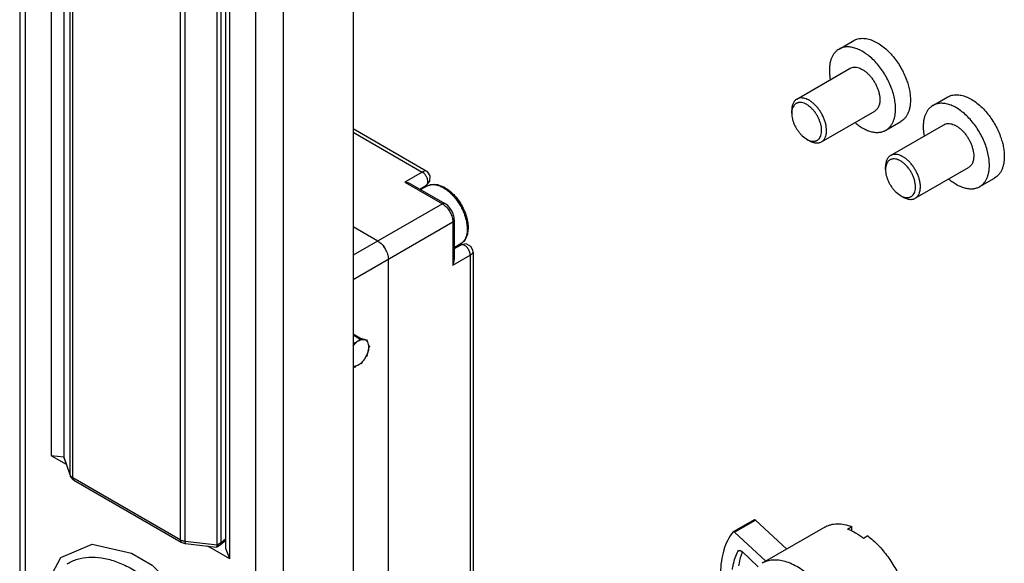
# Model space of a CAD drawing. Header units: millimetres. Extents: x 25 to 135, y 17 to 206.
# Tile 2 of 6: x 33 to 133, y 74 to 129. Entities that reach past the tile are written whole.
import ezdxf

# ---------------------------------------------------------------- set-up
doc = ezdxf.new("R2010")
doc.units = ezdxf.units.MM
doc.header["$LTSCALE"] = 14.498882
doc.layers.get('0').update_dxf_attribs({"linetype": 'CONTINUOUS'})

msp = doc.modelspace()

# ---------------------------------------------------------------- linework, layer by layer
at = {"color": 7}
for p, q in [((33.158, 191.61), (33.158, 71.06)), ((33.744, 71.415), (33.744, 190.801)), ((66.978, 181.404), (66.978, 30.759)), ((57.078, 177.322), (57.078, 26.67)), ((59.907, 26.677), (59.907, 177.322)), ((36.346, 161.445), (36.346, 84.942)), ((37.633, 158.693), (37.633, 84.852)), ((38.28, 82.983), (38.28, 158.454)), ((38.554, 82.688), (38.554, 158.119)), ((49.44, 151.834), (49.44, 76.403)), ((54.073, 75.524), (54.073, 152.082)), ((49.951, 76.245), (49.951, 151.717)), ((54.476, 74.475), (54.476, 150.978)), ((53.543, 150.258), (53.543, 76.118)), ((53.189, 75.871), (53.189, 149.711)), ((116.262, 126.177), (117.774, 127.049)), ((111.978, 121.105), (117.387, 124.228)), ((125.781, 120.458), (127.292, 121.33)), ((111.46, 119.675), (111.46, 119.961)), ((114.478, 116.775), (119.887, 119.898)), ((74.399, 113.811), (66.991, 118.088)), ((121.012, 117.949), (122.524, 118.822)), ((121.497, 115.386), (126.906, 118.509)), ((66.978, 117.757), (73.993, 113.707)), ((112.534, 117.377), (112.981, 117.042)), ((112.981, 117.042), (113.228, 116.899)), ((120.979, 113.956), (120.979, 114.242)), ((123.997, 111.056), (129.406, 114.179)), ((73.993, 113.707), (72.225, 112.686)), ((130.531, 112.23), (132.042, 113.103)), ((72.225, 112.686), (76.029, 110.491)), ((72.802, 112.523), (76.279, 110.515)), ((73.737, 111.983), (74.405, 112.368)), ((74.447, 112.279), (73.836, 111.926)), ((74.431, 112.384), (74.405, 112.368)), ((74.434, 112.386), (74.431, 112.384)), ((122.053, 111.658), (122.499, 111.323)), ((122.499, 111.323), (122.747, 111.18)), ((76.029, 110.491), (66.978, 105.265)), ((77.236, 108.858), (77.236, 104.843)), ((66.978, 102.816), (77.089, 108.654)), ((69.488, 106.714), (66.978, 108.164)), ((77.089, 108.654), (77.089, 104.262)), ((77.847, 106.39), (77.236, 106.037)), ((77.903, 106.308), (77.236, 105.923)), ((77.903, 106.308), (77.93, 106.323)), ((77.93, 106.323), (77.933, 106.325)), ((70.549, 56.476), (70.549, 104.877)), ((77.089, 104.262), (78.857, 105.283)), ((78.857, 105.283), (78.857, 61.273)), ((79.15, 105.583), (79.15, 61.682)), ((66.978, 97.288), (67.82, 96.802)), ((67.773, 96.704), (66.978, 97.163)), ((67.121, 96.37), (67.118, 96.279)), ((67.196, 96.441), (67.121, 96.37)), ((67.243, 96.398), (67.196, 96.441)), ((67.82, 96.802), (67.773, 96.704)), ((67.895, 96.817), (67.82, 96.802)), ((67.898, 96.729), (67.895, 96.817)), ((68.326, 96.617), (68.258, 96.664)), ((68.4, 96.685), (68.326, 96.617)), ((68.446, 96.638), (68.4, 96.685)), ((68.403, 96.539), (68.446, 96.638)), ((68.639, 96.063), (68.567, 96.052)), ((68.567, 95.9), (68.639, 95.973)), ((68.639, 96.063), (68.639, 95.973)), ((68.326, 95.057), (68.4, 95.076)), ((68.4, 95.076), (68.446, 95.175)), ((68.446, 95.175), (68.403, 95.225)), ((67.118, 94.001), (67.121, 93.913)), ((67.121, 93.913), (67.196, 93.928)), ((67.196, 93.928), (67.243, 94.026)), ((67.773, 94.332), (67.82, 94.289)), ((67.82, 94.289), (67.895, 94.36)), ((67.895, 94.36), (67.898, 94.451)), ((37.892, 84.05), (36.346, 84.942)), ((37.651, 84.775), (36.346, 84.942)), ((38.28, 82.983), (37.633, 84.852)), ((37.648, 84.752), (38.298, 82.876)), ((38.28, 82.983), (38.298, 82.876)), ((49.44, 76.403), (38.554, 82.688)), ((38.658, 82.459), (38.554, 82.688)), ((38.658, 82.459), (49.543, 76.174)), ((107.653, 78.446), (105.531, 77.221)), ((105.672, 77.181), (107.793, 78.406)), ((107.793, 78.406), (110.966, 75.475)), ((105.531, 77.221), (105.512, 77.205)), ((108.844, 74.25), (105.672, 77.181)), ((114.821, 77.701), (108.457, 74.027)), ((117.134, 77.498), (117.558, 77.743)), ((117.558, 77.306), (117.558, 77.743)), ((49.44, 76.403), (49.543, 76.174)), ((53.189, 75.871), (49.951, 76.245)), ((49.991, 76.031), (53.102, 75.672)), ((53.176, 75.705), (53.473, 75.913)), ((53.189, 75.873), (53.307, 75.956)), ((53.473, 75.913), (53.478, 75.917)), ((53.478, 75.917), (54.073, 76.374)), ((53.478, 75.917), (53.543, 76.119)), ((53.543, 76.118), (54.073, 76.526)), ((119.184, 76.804), (118.76, 76.559)), ((54.476, 74.475), (52.227, 75.773)), ((53.102, 75.672), (53.141, 75.681)), ((54.476, 74.475), (54.073, 75.524)), ((106.168, 75.328), (106, 75.231)), ((106, 75.231), (106.072, 75.309)), ((106.424, 75.208), (108.073, 73.685))]:
    msp.add_line(p, q, dxfattribs=at)
for points in [[(74.431, 112.384), (74.764, 112.784), (74.79, 113.317), (74.555, 113.696), (74.399, 113.811)], [(79.15, 105.583), (79.129, 105.774), (78.918, 106.168), (78.442, 106.412), (77.93, 106.323)], [(36.533, 73.106), (37.347, 74.622), (40.497, 75.953), (44.489, 75.068), (46.581, 73.83), (50.531, 70.024), (53.616, 65.008), (55.32, 59.591), (55.54, 57.041)]]:
    msp.add_lwpolyline(points, dxfattribs=at)
for centre, radius, start, end in [((75.039, 111.388), 1.167, 122.91375, 124.89752), ((74.719, 111.945), 0.526, 122.93173, 129.13785), ((68.006, 104.634), 2.577, 23.27016, 36.72846), ((77.342, 107.43), 1.254, 283.68343, 286.52327), ((77.356, 107.384), 1.207, 286.50875, 294.73807), ((77.373, 107.346), 1.165, 294.79242, 297.08697), ((77.691, 106.798), 0.531, 290.91455, 297.08194), ((78.025, 106.07), 0.268, 111.01163, 117.0676), ((68.774, 94.679), 2.302, 135.96392, 141.2962), ((68.004, 96.222), 0.51, 67.63249, 68.83561), ((68.006, 96.228), 0.503, 59.97372, 68.48282), ((68.006, 96.228), 0.504, 60.01202, 67.63542), ((68.004, 96.226), 0.506, 52.23503, 59.94175), ((67.497, 96.004), 1.071, 8.48056, 9.73258), ((67.439, 95.996), 1.129, 6.33697, 8.47258), ((66.936, 95.986), 1.633, 353.07723, 357.2626), ((67.33, 95.984), 1.239, 3.16044, 5.95679), ((67.092, 95.978), 1.476, 357.28267, 0.17076), ((66.009, 96.23), 2.597, 327.34073, 333.16522), ((66.065, 96.203), 2.535, 333.14259, 337.56478), ((66.825, 95.998), 1.745, 352.19322, 353.11443), ((66.419, 95.88), 2.056, 310.30743, 315.30318), ((66.493, 95.795), 1.944, 310.76095, 311.18635), ((82.613, 33.964), 51.207, 124.59026, 124.91063)]:
    msp.add_arc(centre, radius, start, end, dxfattribs=at)
msp.add_ellipse((38.058, 85.098), major_axis=(0.349, 0.435), ratio=0.558715, start_param=-3.749899, end_param=-3.479339, dxfattribs=at)
for points, knots in [([(117.774, 127.049), (117.837, 127.086), (117.97, 127.151), (118.183, 127.22), (118.409, 127.262), (118.73, 127.281), (119.159, 127.23), (119.685, 127.061), (120.221, 126.788), (120.754, 126.418), (121.271, 125.96), (121.591, 125.611), (121.746, 125.425)], [0, 0, 0, 0, 0.047559, 0.09572, 0.145044, 0.19603, 0.304376, 0.423086, 0.552868, 0.693272, 0.84297, 1, 1, 1, 1]), ([(116.262, 126.177), (116.185, 126.132), (116.035, 126.027), (115.837, 125.832), (115.667, 125.601), (115.526, 125.337), (115.415, 125.041), (115.336, 124.716), (115.289, 124.367), (115.279, 124.126), (115.279, 124.002)], [0, 0, 0, 0, 0.108012, 0.218061, 0.331999, 0.451358, 0.577277, 0.710492, 0.851415, 1, 1, 1, 1]), ([(121.996, 120.124), (121.996, 120.321), (121.969, 120.728), (121.86, 121.346), (121.681, 121.979), (121.437, 122.613), (121.134, 123.236), (120.778, 123.834), (120.375, 124.395), (119.936, 124.905), (119.469, 125.355), (118.984, 125.735), (118.491, 126.036), (118, 126.253), (117.521, 126.38), (117.133, 126.409), (116.842, 126.382), (116.637, 126.338), (116.443, 126.271), (116.321, 126.21), (116.262, 126.177)], [0, 0, 0, 0, 0.062384, 0.128722, 0.198315, 0.270291, 0.343669, 0.4174, 0.490424, 0.56171, 0.630308, 0.695395, 0.756343, 0.812781, 0.864682, 0.912457, 0.935102, 0.957107, 0.978668, 1, 1, 1, 1]), ([(121.746, 125.425), (121.89, 125.252), (122.165, 124.889), (122.532, 124.311), (122.849, 123.705), (123.025, 123.286), (123.103, 123.074)], [0, 0, 0, 0, 0.24825, 0.5, 0.751751, 1, 1, 1, 1]), ([(115.279, 124.002), (115.279, 123.928), (115.286, 123.619), (115.323, 123.311), (115.365, 123.08)], [0, 0, 0, 0, 0.240574, 1, 1, 1, 1]), ([(117.387, 124.228), (117.449, 124.264), (117.585, 124.32), (117.809, 124.353), (118.05, 124.335), (118.302, 124.268), (118.56, 124.154), (118.82, 123.995), (119.075, 123.796), (119.321, 123.559), (119.552, 123.29), (119.764, 122.995), (119.952, 122.681), (120.111, 122.353), (120.239, 122.019), (120.333, 121.685), (120.391, 121.36), (120.405, 121.146), (120.405, 121.042)], [0, 0, 0, 0, 0.042815, 0.087398, 0.135181, 0.18709, 0.243537, 0.304494, 0.369592, 0.4382, 0.509497, 0.582533, 0.656276, 0.729664, 0.801652, 0.871254, 0.937608, 1, 1, 1, 1]), ([(123.103, 123.074), (123.168, 122.897), (123.283, 122.545), (123.411, 122.016), (123.489, 121.5), (123.507, 121.161), (123.507, 120.996)], [0, 0, 0, 0, 0.265383, 0.521868, 0.767333, 1, 1, 1, 1]), ([(111.978, 121.105), (111.937, 121.081), (111.858, 121.026), (111.754, 120.924), (111.665, 120.802), (111.59, 120.663), (111.532, 120.507), (111.475, 120.273), (111.46, 120.087), (111.46, 119.961)], [0, 0, 0, 0, 0.108047, 0.218132, 0.332107, 0.451507, 0.577456, 0.71072, 1, 1, 1, 1]), ([(113.747, 120.591), (113.673, 120.661), (113.522, 120.789), (113.284, 120.954), (113.046, 121.082), (112.81, 121.171), (112.58, 121.22), (112.362, 121.227), (112.158, 121.191), (112.035, 121.138), (111.978, 121.105)], [0, 0, 0, 0, 0.155491, 0.302658, 0.440429, 0.568397, 0.68678, 0.796664, 0.900089, 1, 1, 1, 1]), ([(120.405, 121.042), (120.405, 120.916), (120.39, 120.73), (120.333, 120.496), (120.275, 120.34), (120.201, 120.201), (120.111, 120.079), (120.007, 119.977), (119.928, 119.922), (119.887, 119.898)], [0, 0, 0, 0, 0.28928, 0.422542, 0.548493, 0.667894, 0.781868, 0.891951, 1, 1, 1, 1]), ([(123.507, 120.996), (123.507, 120.756), (123.479, 120.402), (123.371, 119.958), (123.26, 119.662), (123.119, 119.397), (122.949, 119.166), (122.751, 118.971), (122.601, 118.867), (122.524, 118.822)], [0, 0, 0, 0, 0.289271, 0.422536, 0.548497, 0.667893, 0.781868, 0.891952, 1, 1, 1, 1]), ([(127.292, 121.33), (127.356, 121.367), (127.489, 121.432), (127.702, 121.501), (127.927, 121.543), (128.249, 121.562), (128.678, 121.511), (129.204, 121.342), (129.74, 121.069), (130.273, 120.699), (130.79, 120.241), (131.11, 119.892), (131.264, 119.706)], [0, 0, 0, 0, 0.047559, 0.09572, 0.145044, 0.19603, 0.304376, 0.423086, 0.552868, 0.693272, 0.84297, 1, 1, 1, 1]), ([(111.484, 119.971), (111.48, 119.947), (111.466, 119.849), (111.46, 119.75), (111.46, 119.675)], [0, 0, 0, 0, 0.241245, 1, 1, 1, 1]), ([(112.981, 120.553), (112.896, 120.601), (112.729, 120.683), (112.471, 120.755), (112.263, 120.765), (112.111, 120.742), (112.004, 120.709), (111.906, 120.662), (111.816, 120.601), (111.734, 120.526), (111.637, 120.406), (111.541, 120.221), (111.499, 120.057), (111.484, 119.971)], [0, 0, 0, 0, 0.148722, 0.28353, 0.405819, 0.463437, 0.519457, 0.57464, 0.629808, 0.685785, 0.743336, 0.86543, 1, 1, 1, 1]), ([(113.427, 120.217), (113.357, 120.283), (113.214, 120.403), (113.059, 120.507), (112.981, 120.553)], [0, 0, 0, 0, 0.515513, 1, 1, 1, 1]), ([(113.245, 116.916), (113.324, 116.886), (113.481, 116.842), (113.68, 116.829), (113.828, 116.848), (113.931, 116.876), (114.027, 116.917), (114.116, 116.971), (114.197, 117.039), (114.295, 117.147), (114.395, 117.314), (114.471, 117.551), (114.506, 117.821), (114.498, 118.117), (114.45, 118.43), (114.361, 118.754), (114.235, 119.079), (114.074, 119.396), (113.884, 119.697), (113.669, 119.973), (113.51, 120.14), (113.427, 120.217)], [0, 0, 0, 0, 0.055578, 0.106183, 0.130047, 0.153224, 0.175994, 0.198663, 0.221545, 0.244938, 0.294185, 0.348077, 0.407368, 0.472107, 0.541801, 0.615557, 0.692206, 0.770404, 0.848716, 0.925705, 1, 1, 1, 1]), ([(114.996, 117.919), (114.996, 118.032), (114.979, 118.264), (114.912, 118.617), (114.803, 118.977), (114.655, 119.336), (114.471, 119.686), (114.256, 120.017), (114.016, 120.322), (113.839, 120.506), (113.747, 120.591)], [0, 0, 0, 0, 0.111476, 0.230468, 0.355473, 0.484626, 0.615837, 0.746909, 0.875653, 1, 1, 1, 1]), ([(121.012, 117.949), (121.09, 117.994), (121.24, 118.099), (121.438, 118.294), (121.608, 118.525), (121.749, 118.79), (121.859, 119.085), (121.939, 119.41), (121.986, 119.759), (121.996, 120), (121.996, 120.124)], [0, 0, 0, 0, 0.108012, 0.218061, 0.331999, 0.451358, 0.577277, 0.710492, 0.851415, 1, 1, 1, 1]), ([(125.781, 120.458), (125.703, 120.413), (125.554, 120.308), (125.356, 120.113), (125.186, 119.882), (125.045, 119.617), (124.934, 119.322), (124.855, 118.997), (124.807, 118.648), (124.797, 118.407), (124.797, 118.283)], [0, 0, 0, 0, 0.108012, 0.218061, 0.331999, 0.451358, 0.577277, 0.710492, 0.851415, 1, 1, 1, 1]), ([(131.515, 114.405), (131.515, 114.602), (131.488, 115.009), (131.378, 115.627), (131.2, 116.26), (130.956, 116.894), (130.653, 117.517), (130.296, 118.115), (129.894, 118.676), (129.455, 119.186), (128.988, 119.636), (128.503, 120.016), (128.01, 120.317), (127.519, 120.534), (127.04, 120.661), (126.652, 120.69), (126.361, 120.662), (126.156, 120.619), (125.961, 120.552), (125.839, 120.491), (125.781, 120.458)], [0, 0, 0, 0, 0.062384, 0.128722, 0.198315, 0.270291, 0.343669, 0.4174, 0.490424, 0.56171, 0.630308, 0.695395, 0.756343, 0.812781, 0.864682, 0.912457, 0.935102, 0.957107, 0.978668, 1, 1, 1, 1]), ([(111.46, 119.675), (111.46, 119.578), (111.474, 119.378), (111.532, 119.075), (111.626, 118.765), (111.754, 118.456), (111.912, 118.155), (112.096, 117.871), (112.303, 117.609), (112.455, 117.45), (112.534, 117.377)], [0, 0, 0, 0, 0.111476, 0.230469, 0.355473, 0.484626, 0.615837, 0.746909, 0.875653, 1, 1, 1, 1]), ([(131.264, 119.706), (131.409, 119.533), (131.684, 119.17), (132.051, 118.592), (132.368, 117.986), (132.544, 117.567), (132.622, 117.355)], [0, 0, 0, 0, 0.24825, 0.5, 0.751751, 1, 1, 1, 1]), ([(114.478, 116.775), (114.519, 116.799), (114.598, 116.854), (114.702, 116.956), (114.792, 117.078), (114.866, 117.217), (114.924, 117.373), (114.981, 117.607), (114.996, 117.793), (114.996, 117.919)], [0, 0, 0, 0, 0.108047, 0.218132, 0.332107, 0.451507, 0.577456, 0.71072, 1, 1, 1, 1]), ([(117.885, 118.718), (118.02, 118.604), (118.291, 118.395), (118.714, 118.131), (119.137, 117.929), (119.552, 117.792), (119.955, 117.724), (120.337, 117.724), (120.694, 117.796), (120.912, 117.891), (121.012, 117.949)], [0, 0, 0, 0, 0.15432, 0.300187, 0.436907, 0.564282, 0.682732, 0.793411, 0.898272, 1, 1, 1, 1]), ([(124.797, 118.283), (124.797, 118.209), (124.805, 117.9), (124.842, 117.592), (124.883, 117.361)], [0, 0, 0, 0, 0.240574, 1, 1, 1, 1]), ([(126.906, 118.509), (126.968, 118.545), (127.104, 118.601), (127.328, 118.634), (127.569, 118.616), (127.821, 118.549), (128.079, 118.435), (128.339, 118.276), (128.594, 118.077), (128.84, 117.84), (129.071, 117.571), (129.283, 117.276), (129.47, 116.962), (129.63, 116.634), (129.758, 116.3), (129.852, 115.966), (129.91, 115.641), (129.924, 115.427), (129.924, 115.323)], [0, 0, 0, 0, 0.042815, 0.087398, 0.135181, 0.18709, 0.243537, 0.304494, 0.369592, 0.4382, 0.509497, 0.582533, 0.656276, 0.729664, 0.801652, 0.871254, 0.937608, 1, 1, 1, 1]), ([(112.981, 117.042), (113.002, 117.029), (113.088, 116.982), (113.177, 116.941), (113.245, 116.916)], [0, 0, 0, 0, 0.258898, 1, 1, 1, 1]), ([(113.228, 116.899), (113.338, 116.835), (113.506, 116.755), (113.737, 116.688), (113.901, 116.66), (114.059, 116.655), (114.209, 116.672), (114.35, 116.71), (114.437, 116.751), (114.478, 116.775)], [0, 0, 0, 0, 0.289266, 0.422533, 0.548495, 0.667891, 0.781867, 0.891952, 1, 1, 1, 1]), ([(132.622, 117.355), (132.687, 117.178), (132.802, 116.826), (132.93, 116.297), (133.007, 115.781), (133.026, 115.442), (133.026, 115.277)], [0, 0, 0, 0, 0.265383, 0.521868, 0.767333, 1, 1, 1, 1]), ([(121.497, 115.386), (121.456, 115.362), (121.377, 115.307), (121.273, 115.205), (121.183, 115.083), (121.109, 114.944), (121.051, 114.788), (120.994, 114.554), (120.979, 114.368), (120.979, 114.242)], [0, 0, 0, 0, 0.108047, 0.218132, 0.332107, 0.451507, 0.577456, 0.71072, 1, 1, 1, 1]), ([(122.499, 114.834), (122.415, 114.882), (122.247, 114.964), (121.99, 115.036), (121.782, 115.046), (121.629, 115.023), (121.523, 114.99), (121.425, 114.943), (121.334, 114.882), (121.253, 114.807), (121.156, 114.687), (121.06, 114.502), (121.018, 114.338), (121.003, 114.252)], [0, 0, 0, 0, 0.148722, 0.28353, 0.405819, 0.463437, 0.519457, 0.57464, 0.629808, 0.685785, 0.743336, 0.86543, 1, 1, 1, 1]), ([(123.266, 114.872), (123.192, 114.942), (123.041, 115.07), (122.803, 115.235), (122.564, 115.363), (122.328, 115.452), (122.099, 115.501), (121.881, 115.508), (121.677, 115.472), (121.553, 115.419), (121.497, 115.386)], [0, 0, 0, 0, 0.155491, 0.302658, 0.440429, 0.568397, 0.68678, 0.796664, 0.900089, 1, 1, 1, 1]), ([(124.515, 112.2), (124.515, 112.313), (124.498, 112.545), (124.431, 112.898), (124.321, 113.258), (124.173, 113.617), (123.99, 113.967), (123.775, 114.298), (123.535, 114.603), (123.358, 114.787), (123.266, 114.872)], [0, 0, 0, 0, 0.111476, 0.230468, 0.355473, 0.484626, 0.615837, 0.746909, 0.875653, 1, 1, 1, 1]), ([(129.924, 115.323), (129.924, 115.197), (129.909, 115.011), (129.852, 114.777), (129.794, 114.621), (129.72, 114.482), (129.63, 114.36), (129.526, 114.258), (129.447, 114.203), (129.406, 114.179)], [0, 0, 0, 0, 0.28928, 0.422542, 0.548493, 0.667894, 0.781868, 0.891951, 1, 1, 1, 1]), ([(133.026, 115.277), (133.026, 115.037), (132.998, 114.683), (132.889, 114.239), (132.779, 113.943), (132.638, 113.678), (132.468, 113.447), (132.27, 113.252), (132.12, 113.148), (132.042, 113.103)], [0, 0, 0, 0, 0.289271, 0.422536, 0.548497, 0.667893, 0.781868, 0.891952, 1, 1, 1, 1]), ([(121.003, 114.252), (120.999, 114.228), (120.984, 114.13), (120.979, 114.031), (120.979, 113.956)], [0, 0, 0, 0, 0.241245, 1, 1, 1, 1]), ([(120.979, 113.956), (120.979, 113.859), (120.993, 113.659), (121.051, 113.356), (121.145, 113.046), (121.273, 112.737), (121.431, 112.436), (121.615, 112.152), (121.821, 111.89), (121.974, 111.731), (122.053, 111.658)], [0, 0, 0, 0, 0.111476, 0.230469, 0.355473, 0.484626, 0.615837, 0.746909, 0.875653, 1, 1, 1, 1]), ([(122.946, 114.498), (122.876, 114.564), (122.733, 114.684), (122.578, 114.788), (122.499, 114.834)], [0, 0, 0, 0, 0.515513, 1, 1, 1, 1]), ([(122.764, 111.197), (122.843, 111.167), (123, 111.123), (123.199, 111.11), (123.347, 111.129), (123.45, 111.157), (123.546, 111.198), (123.635, 111.252), (123.716, 111.32), (123.814, 111.428), (123.913, 111.595), (123.99, 111.832), (124.024, 112.102), (124.017, 112.398), (123.968, 112.711), (123.88, 113.035), (123.754, 113.36), (123.593, 113.677), (123.403, 113.978), (123.188, 114.254), (123.029, 114.421), (122.946, 114.498)], [0, 0, 0, 0, 0.055578, 0.106183, 0.130047, 0.153224, 0.175994, 0.198663, 0.221545, 0.244938, 0.294185, 0.348077, 0.407368, 0.472107, 0.541801, 0.615557, 0.692206, 0.770404, 0.848716, 0.925705, 1, 1, 1, 1]), ([(130.531, 112.23), (130.609, 112.275), (130.759, 112.38), (130.957, 112.575), (131.127, 112.806), (131.268, 113.071), (131.378, 113.366), (131.457, 113.691), (131.505, 114.04), (131.515, 114.281), (131.515, 114.405)], [0, 0, 0, 0, 0.108012, 0.218061, 0.331999, 0.451358, 0.577277, 0.710492, 0.851415, 1, 1, 1, 1]), ([(74.399, 113.811), (74.379, 113.822), (74.342, 113.83), (74.289, 113.826), (74.219, 113.811), (74.117, 113.775), (74.036, 113.732), (73.993, 113.707)], [0, 0, 0, 0, 0.15651, 0.253752, 0.36841, 0.652864, 1, 1, 1, 1]), ([(74.559, 112.727), (74.559, 112.775), (74.549, 112.877), (74.511, 113.03), (74.449, 113.184), (74.348, 113.371), (74.201, 113.556), (74.06, 113.668), (73.993, 113.707)], [0, 0, 0, 0, 0.123278, 0.259343, 0.402392, 0.544999, 0.801875, 1, 1, 1, 1]), ([(127.404, 112.998), (127.538, 112.885), (127.81, 112.676), (128.233, 112.412), (128.656, 112.21), (129.071, 112.073), (129.473, 112.005), (129.856, 112.005), (130.213, 112.077), (130.431, 112.172), (130.531, 112.23)], [0, 0, 0, 0, 0.15432, 0.300187, 0.436907, 0.564282, 0.682732, 0.793411, 0.898272, 1, 1, 1, 1]), ([(72.225, 112.686), (72.326, 112.68), (72.525, 112.647), (72.715, 112.573), (72.802, 112.523)], [0, 0, 0, 0, 0.501409, 1, 1, 1, 1]), ([(74.371, 112.345), (74.356, 112.335), (74.295, 112.29), (74.239, 112.24), (74.2, 112.2)], [0, 0, 0, 0, 0.24807, 1, 1, 1, 1]), ([(74.289, 112.25), (74.297, 112.26), (74.327, 112.297), (74.361, 112.33), (74.388, 112.352)], [0, 0, 0, 0, 0.274811, 1, 1, 1, 1]), ([(74.405, 112.368), (74.412, 112.373), (74.445, 112.396), (74.472, 112.427), (74.489, 112.452)], [0, 0, 0, 0, 0.231644, 1, 1, 1, 1]), ([(74.447, 112.279), (74.542, 112.334), (74.749, 112.421), (75.085, 112.474), (75.437, 112.454), (75.796, 112.365), (76.155, 112.212), (76.51, 112.001), (76.856, 111.736), (77.187, 111.423), (77.497, 111.068), (77.78, 110.678), (78.031, 110.261), (78.244, 109.827), (78.416, 109.382), (78.542, 108.937), (78.62, 108.499), (78.639, 108.21), (78.639, 108.069)], [0, 0, 0, 0, 0.048362, 0.097633, 0.148751, 0.202542, 0.259597, 0.320159, 0.38413, 0.451112, 0.520475, 0.591417, 0.663034, 0.73438, 0.804527, 0.872615, 0.937951, 1, 1, 1, 1]), ([(74.447, 112.279), (74.489, 112.303), (74.576, 112.346), (74.763, 112.411), (75.021, 112.449), (75.348, 112.424), (75.691, 112.333), (76.042, 112.178), (76.395, 111.962), (76.742, 111.69), (77.077, 111.368), (77.391, 111.003), (77.679, 110.602), (77.934, 110.174), (78.151, 109.728), (78.326, 109.274), (78.453, 108.821), (78.532, 108.379), (78.551, 108.087), (78.551, 107.946)], [0, 0, 0, 0, 0.021334, 0.042896, 0.087474, 0.135253, 0.187158, 0.2436, 0.304552, 0.369645, 0.438247, 0.509539, 0.582569, 0.656306, 0.729688, 0.801671, 0.871266, 0.937614, 1, 1, 1, 1]), ([(74.489, 112.452), (74.494, 112.461), (74.517, 112.499), (74.532, 112.541), (74.541, 112.575)], [0, 0, 0, 0, 0.227782, 1, 1, 1, 1]), ([(74.541, 112.575), (74.544, 112.586), (74.555, 112.636), (74.559, 112.688), (74.559, 112.727)], [0, 0, 0, 0, 0.231106, 1, 1, 1, 1]), ([(123.997, 111.056), (124.038, 111.08), (124.117, 111.135), (124.221, 111.237), (124.31, 111.359), (124.384, 111.498), (124.443, 111.654), (124.5, 111.888), (124.515, 112.074), (124.515, 112.2)], [0, 0, 0, 0, 0.108047, 0.218132, 0.332107, 0.451507, 0.577456, 0.71072, 1, 1, 1, 1]), ([(122.499, 111.323), (122.521, 111.31), (122.607, 111.263), (122.696, 111.222), (122.764, 111.197)], [0, 0, 0, 0, 0.258898, 1, 1, 1, 1]), ([(122.747, 111.18), (122.856, 111.116), (123.025, 111.036), (123.256, 110.969), (123.42, 110.941), (123.578, 110.936), (123.728, 110.953), (123.869, 110.991), (123.956, 111.032), (123.997, 111.056)], [0, 0, 0, 0, 0.289266, 0.422533, 0.548495, 0.667891, 0.781867, 0.891952, 1, 1, 1, 1]), ([(76.279, 110.515), (76.262, 110.525), (76.224, 110.539), (76.161, 110.54), (76.094, 110.524), (76.051, 110.503), (76.029, 110.491)], [0, 0, 0, 0, 0.21775, 0.450893, 0.710465, 1, 1, 1, 1]), ([(76.029, 110.491), (76.04, 110.484), (76.084, 110.458), (76.128, 110.429), (76.16, 110.406)], [0, 0, 0, 0, 0.244248, 1, 1, 1, 1]), ([(76.16, 110.406), (76.295, 110.308), (76.546, 110.065), (76.838, 109.628), (77.034, 109.149), (77.089, 108.813), (77.089, 108.654)], [0, 0, 0, 0, 0.244535, 0.507288, 0.766128, 1, 1, 1, 1]), ([(77.236, 108.858), (77.236, 109.019), (77.181, 109.351), (76.978, 109.814), (76.678, 110.221), (76.418, 110.435), (76.279, 110.515)], [0, 0, 0, 0, 0.243402, 0.500014, 0.75662, 1, 1, 1, 1]), ([(77.089, 108.654), (77.111, 108.666), (77.151, 108.694), (77.199, 108.744), (77.229, 108.799), (77.236, 108.839), (77.236, 108.858)], [0, 0, 0, 0, 0.289537, 0.549109, 0.782251, 1, 1, 1, 1]), ([(78.639, 108.069), (78.639, 107.89), (78.617, 107.627), (78.534, 107.293), (78.448, 107.065), (78.335, 106.857), (78.197, 106.671), (78.035, 106.513), (77.912, 106.427), (77.847, 106.39)], [0, 0, 0, 0, 0.275409, 0.405114, 0.530058, 0.651053, 0.769061, 0.884944, 1, 1, 1, 1]), ([(78.551, 107.946), (78.551, 107.835), (78.54, 107.621), (78.487, 107.314), (78.397, 107.038), (78.312, 106.871), (78.263, 106.795)], [0, 0, 0, 0, 0.276465, 0.534809, 0.775352, 1, 1, 1, 1]), ([(69.488, 106.714), (69.638, 106.627), (69.923, 106.388), (70.256, 105.933), (70.483, 105.418), (70.549, 105.051), (70.549, 104.877)], [0, 0, 0, 0, 0.237252, 0.499999, 0.762746, 1, 1, 1, 1]), ([(77.261, 106.174), (77.293, 106.173), (77.42, 106.172), (77.548, 106.189), (77.639, 106.211)], [0, 0, 0, 0, 0.257732, 1, 1, 1, 1]), ([(77.881, 106.301), (77.865, 106.296), (77.794, 106.272), (77.718, 106.262), (77.658, 106.261)], [0, 0, 0, 0, 0.215535, 1, 1, 1, 1]), ([(78.263, 106.795), (78.21, 106.711), (78.087, 106.557), (77.93, 106.438), (77.847, 106.39)], [0, 0, 0, 0, 0.509886, 1, 1, 1, 1]), ([(78.059, 106.339), (78.047, 106.34), (78.003, 106.34), (77.959, 106.332), (77.929, 106.32)], [0, 0, 0, 0, 0.261621, 1, 1, 1, 1]), ([(78.857, 105.283), (78.857, 105.34), (78.844, 105.46), (78.773, 105.703), (78.647, 105.932), (78.478, 106.125), (78.308, 106.265), (78.157, 106.333), (78.059, 106.339)], [0, 0, 0, 0, 0.121416, 0.254157, 0.532513, 0.667663, 0.792895, 1, 1, 1, 1]), ([(78.857, 105.283), (78.9, 105.308), (78.977, 105.357), (79.071, 105.435), (79.132, 105.507), (79.15, 105.56), (79.15, 105.583)], [0, 0, 0, 0, 0.348135, 0.629541, 0.841661, 1, 1, 1, 1]), ([(77.089, 104.262), (77.134, 104.352), (77.205, 104.541), (77.236, 104.743), (77.236, 104.843)], [0, 0, 0, 0, 0.501412, 1, 1, 1, 1]), ([(66.954, 96.09), (66.995, 96.142), (67.156, 96.333), (67.349, 96.498), (67.508, 96.59)], [0, 0, 0, 0, 0.266635, 1, 1, 1, 1]), ([(67.508, 96.59), (67.485, 96.577), (67.392, 96.52), (67.306, 96.453), (67.243, 96.398)], [0, 0, 0, 0, 0.239779, 1, 1, 1, 1]), ([(67.508, 96.59), (67.62, 96.654), (67.842, 96.749), (68.091, 96.736), (68.191, 96.696)], [0, 0, 0, 0, 0.547408, 1, 1, 1, 1]), ([(67.773, 96.704), (67.751, 96.698), (67.659, 96.668), (67.572, 96.626), (67.508, 96.59)], [0, 0, 0, 0, 0.237196, 1, 1, 1, 1]), ([(68.188, 96.698), (68.144, 96.715), (68.047, 96.737), (67.948, 96.735), (67.898, 96.729)], [0, 0, 0, 0, 0.483177, 1, 1, 1, 1]), ([(68.562, 96.112), (68.553, 96.193), (68.522, 96.345), (68.448, 96.483), (68.403, 96.539)], [0, 0, 0, 0, 0.531618, 1, 1, 1, 1]), ([(68.403, 95.225), (68.45, 95.336), (68.524, 95.558), (68.561, 95.789), (68.567, 95.9)], [0, 0, 0, 0, 0.519681, 1, 1, 1, 1]), ([(68.561, 96.12), (68.562, 96.109), (68.567, 96.063), (68.568, 96.017), (68.569, 95.982)], [0, 0, 0, 0, 0.244257, 1, 1, 1, 1]), ([(67.898, 94.451), (67.983, 94.539), (68.141, 94.732), (68.269, 94.945), (68.326, 95.057)], [0, 0, 0, 0, 0.493396, 1, 1, 1, 1]), ([(68.553, 95.761), (68.547, 95.718), (68.516, 95.538), (68.46, 95.364), (68.408, 95.236)], [0, 0, 0, 0, 0.239425, 1, 1, 1, 1]), ([(66.977, 93.998), (66.988, 93.997), (67.036, 93.994), (67.083, 93.997), (67.118, 94.001)], [0, 0, 0, 0, 0.243388, 1, 1, 1, 1]), ([(67.215, 94.019), (67.204, 94.016), (67.16, 94.006), (67.115, 94), (67.082, 93.997)], [0, 0, 0, 0, 0.257462, 1, 1, 1, 1]), ([(67.508, 94.14), (67.484, 94.126), (67.391, 94.076), (67.291, 94.038), (67.215, 94.019)], [0, 0, 0, 0, 0.264029, 1, 1, 1, 1]), ([(67.508, 94.14), (67.53, 94.153), (67.619, 94.207), (67.702, 94.271), (67.762, 94.322)], [0, 0, 0, 0, 0.240138, 1, 1, 1, 1]), ([(68.195, 94.829), (68.172, 94.792), (68.077, 94.653), (67.969, 94.523), (67.88, 94.433)], [0, 0, 0, 0, 0.254934, 1, 1, 1, 1]), ([(38.326, 82.891), (38.321, 82.898), (38.303, 82.927), (38.289, 82.959), (38.28, 82.983)], [0, 0, 0, 0, 0.257763, 1, 1, 1, 1]), ([(38.554, 82.688), (38.53, 82.702), (38.444, 82.757), (38.367, 82.829), (38.326, 82.891)], [0, 0, 0, 0, 0.273405, 1, 1, 1, 1]), ([(38.658, 82.459), (38.577, 82.505), (38.427, 82.623), (38.329, 82.788), (38.298, 82.876)], [0, 0, 0, 0, 0.500796, 1, 1, 1, 1]), ([(107.653, 78.446), (107.662, 78.451), (107.684, 78.458), (107.721, 78.452), (107.758, 78.435), (107.782, 78.416), (107.793, 78.406)], [0, 0, 0, 0, 0.203117, 0.431142, 0.697101, 1, 1, 1, 1]), ([(114.821, 77.701), (114.913, 77.755), (115.106, 77.849), (115.523, 77.988), (116.097, 78.061), (116.826, 77.985), (117.312, 77.838), (117.558, 77.743)], [0, 0, 0, 0, 0.112991, 0.227332, 0.464567, 0.720446, 1, 1, 1, 1]), ([(105.512, 77.205), (105.304, 76.947), (104.932, 76.364), (104.537, 75.362), (104.294, 74.227), (104.236, 73.427), (104.23, 73.011)], [0, 0, 0, 0, 0.222555, 0.461695, 0.720477, 1, 1, 1, 1]), ([(105.672, 77.181), (105.661, 77.192), (105.637, 77.21), (105.599, 77.228), (105.563, 77.233), (105.541, 77.226), (105.531, 77.221)], [0, 0, 0, 0, 0.302899, 0.568858, 0.796883, 1, 1, 1, 1]), ([(117.134, 77.498), (117.414, 77.389), (117.98, 77.111), (118.501, 76.757), (118.76, 76.559)], [0, 0, 0, 0, 0.47972, 1, 1, 1, 1]), ([(49.764, 76.278), (49.734, 76.285), (49.622, 76.316), (49.513, 76.36), (49.44, 76.403)], [0, 0, 0, 0, 0.263971, 1, 1, 1, 1]), ([(49.543, 76.174), (49.577, 76.155), (49.718, 76.084), (49.873, 76.045), (49.991, 76.031)], [0, 0, 0, 0, 0.245446, 1, 1, 1, 1]), ([(49.951, 76.245), (49.935, 76.247), (49.872, 76.255), (49.81, 76.267), (49.764, 76.278)], [0, 0, 0, 0, 0.253225, 1, 1, 1, 1]), ([(49.991, 76.031), (49.983, 76.032), (49.973, 76.047), (49.966, 76.067), (49.958, 76.104), (49.952, 76.164), (49.951, 76.216), (49.951, 76.245)], [0, 0, 0, 0, 0.104396, 0.191366, 0.304461, 0.607747, 1, 1, 1, 1]), ([(119.184, 76.804), (119.558, 76.517), (120.278, 75.863), (121.23, 74.722), (122.052, 73.436), (122.705, 72.064), (123.161, 70.669), (123.363, 69.514), (123.401, 68.634), (123.362, 67.844), (123.244, 67.274), (123.118, 66.925)], [0, 0, 0, 0, 0.125949, 0.259484, 0.396708, 0.533342, 0.665171, 0.788459, 0.846038, 0.900554, 1, 1, 1, 1]), ([(53.141, 75.681), (53.145, 75.684), (53.164, 75.702), (53.172, 75.728), (53.177, 75.748)], [0, 0, 0, 0, 0.200093, 1, 1, 1, 1]), ([(53.177, 75.748), (53.179, 75.757), (53.187, 75.797), (53.189, 75.839), (53.189, 75.871)], [0, 0, 0, 0, 0.212576, 1, 1, 1, 1]), ([(105.444, 73.412), (105.469, 73.579), (105.582, 74.204), (105.787, 74.816), (106, 75.231)], [0, 0, 0, 0, 0.265384, 1, 1, 1, 1]), ([(106.072, 75.309), (106.095, 75.322), (106.151, 75.338), (106.242, 75.325), (106.336, 75.28), (106.395, 75.235), (106.424, 75.208)], [0, 0, 0, 0, 0.202963, 0.431102, 0.696995, 1, 1, 1, 1]), ([(106.449, 75.185), (106.406, 75.077), (106.24, 74.621), (106.134, 74.144), (106.081, 73.779)], [0, 0, 0, 0, 0.239262, 1, 1, 1, 1]), ([(37.972, 73.978), (38.298, 74.176), (39.017, 74.493), (40.211, 74.689), (41.496, 74.613), (42.844, 74.271), (44.226, 73.674), (45.617, 72.837), (46.986, 71.776), (48.776, 70.067), (50.766, 67.535), (52.614, 64.137), (53.638, 61.125), (54.062, 58.751), (54.138, 57.604), (54.138, 57.048)], [0, 0, 0, 0, 0.042836, 0.087321, 0.13494, 0.186671, 0.242959, 0.303801, 0.368844, 0.437456, 0.581817, 0.729138, 0.870939, 0.937481, 1, 1, 1, 1]), ([(116.936, 66.139), (116.891, 66.427), (116.771, 67.012), (116.51, 67.883), (116.167, 68.755), (115.749, 69.61), (115.263, 70.434), (114.719, 71.213), (114.125, 71.931), (113.494, 72.576), (112.835, 73.136), (112.162, 73.601), (111.484, 73.964), (110.815, 74.216), (110.165, 74.354), (109.546, 74.373), (108.969, 74.27), (108.618, 74.12), (108.457, 74.027)], [0, 0, 0, 0, 0.067326, 0.137489, 0.209713, 0.283174, 0.356983, 0.430243, 0.502076, 0.57166, 0.638261, 0.701279, 0.760288, 0.815096, 0.865804, 0.912878, 0.957192, 1, 1, 1, 1])]:
    msp.add_open_spline(points, degree=3, knots=knots, dxfattribs=at)
for points in [[(68.314, 96.626), (68.341, 96.605), (68.366, 96.582), (68.389, 96.556)], [(68.389, 96.556), (68.393, 96.551), (68.398, 96.545), (68.403, 96.539)], [(66.977, 93.998), (66.97, 93.999), (66.962, 94), (66.955, 94.001)]]:
    msp.add_open_spline(points, degree=3, dxfattribs=at)

doc.saveas('drawing.dxf')
